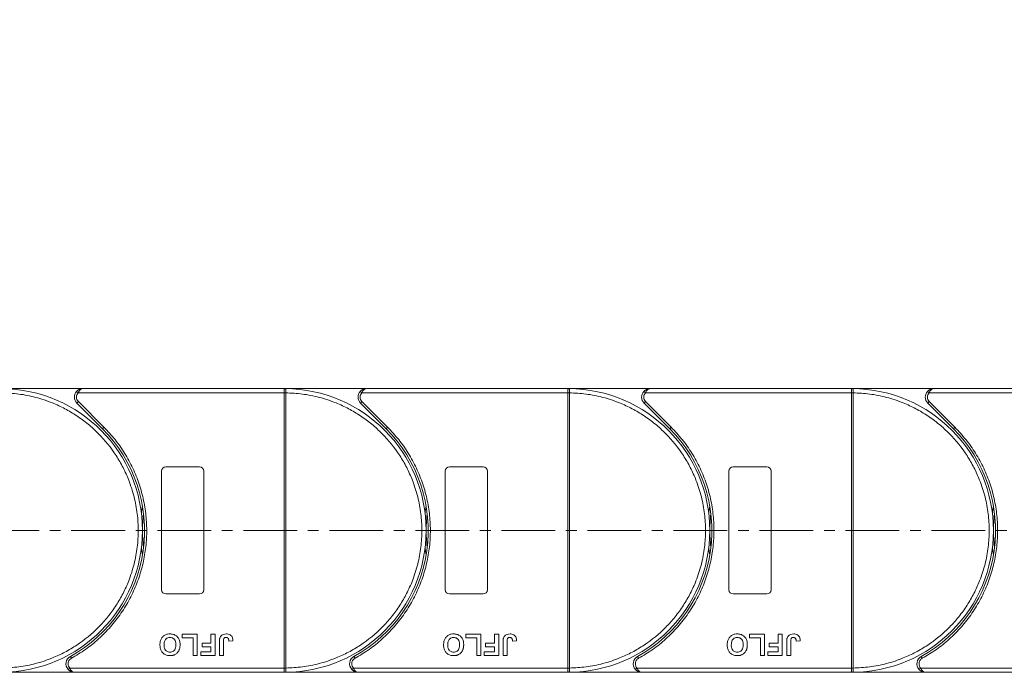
# Model space of a CAD drawing. Header units: millimetres. Extents: x -956 to 636, y -192 to 923.
# Tile 36 of 75: x -166 to 67, y 399 to 553. Entities that reach past the tile are written whole.
import ezdxf

# ---------------------------------------------------------------- set-up
doc = ezdxf.new("R2010")
doc.units = ezdxf.units.MM
doc.linetypes.add('CENTERX2', pattern=[20.32, 12.7, -2.54, 2.54, -2.54])
doc.styles.get("Standard").update_dxf_attribs({"font": '仿宋_GB2312.ttf', "width": 0.8})
doc.dimstyles.new('副本 ISO-45.1', dxfattribs={"dimtxt": 10, "dimasz": 9, "dimexe": 6.5, "dimexo": 0.625, "dimgap": 2.5, "dimtad": 1, "dimdsep": 46, "dimtxsty": 'Standard', "dimcen": 2.5, "dimadec": 0, "dimazin": 0, "dimtfac": 1, "dimtmove": 0, "dimatfit": 3, "dimfxl": 0, "dimarcsym": 0})

# ---------------------------------------------------------------- blocks, each defined once
blk = doc.blocks.new('*D3270')
at = {"color": 0, "lineweight": -2}
for p, q in [((28.62, 660.56), (532.61, 660.56)), ((526.11, 408.36), (526.11, 651.56)), ((450.38, 399.36), (532.61, 399.36))]:
    blk.add_line(p, q, dxfattribs=at)
at = {"color": 0, "lineweight": 9}
for points in [[(524.61, 651.56), (527.61, 651.56), (526.11, 660.56)], [(524.61, 408.36), (527.61, 408.36), (526.11, 399.36)]]:
    blk.add_solid(points, dxfattribs=at)
at = {"layer": 'Defpoints', "color": 0, "lineweight": 9}
for p in [(28, 660.56), (526.11, 660.56), (449.75, 399.36)]:
    blk.add_point(p, dxfattribs=at)
at = {"color": 0, "lineweight": 9, "insert": (518.61, 529.96), "char_height": 10, "attachment_point": 5, "rotation": 90}
blk.add_mtext('2R+67', dxfattribs=at)

msp = doc.modelspace()

# ---------------------------------------------------------------- linework, layer by layer
at = {"color": 7, "linetype": 'Continuous', "lineweight": 15}
for p, q in [((-151.163, 466.361), (-170.575, 466.361)), ((-152.654, 465.694), (-152.281, 465.361)), ((-152.281, 465.361), (-103.575, 465.361)), ((-103.575, 466.361), (-151.163, 466.361)), ((-84.163, 466.361), (-103.575, 466.361)), ((-103.575, 466.361), (-103.341, 466.36)), ((-103.575, 400.363), (-103.575, 465.359)), ((-103.575, 465.359), (-103.225, 465.359)), ((-103.225, 465.362), (-103.225, 465.359)), ((-103.225, 465.359), (-103.225, 400.363)), ((-85.654, 465.694), (-85.281, 465.361)), ((-85.281, 465.361), (-36.575, 465.361)), ((-36.575, 466.361), (-84.163, 466.361)), ((-36.575, 466.361), (-36.341, 466.36)), ((-17.163, 466.361), (-36.575, 466.361)), ((-36.575, 400.363), (-36.575, 465.359)), ((-36.575, 465.359), (-36.225, 465.359)), ((-36.225, 465.362), (-36.225, 465.359)), ((-36.225, 465.359), (-36.225, 400.363)), ((-18.654, 465.694), (-18.281, 465.361)), ((-18.281, 465.361), (30.425, 465.361)), ((30.425, 466.361), (-17.163, 466.361)), ((49.837, 466.361), (30.425, 466.361)), ((30.425, 466.361), (30.659, 466.36)), ((30.425, 400.363), (30.425, 465.359)), ((30.425, 465.359), (30.775, 465.359)), ((30.775, 465.362), (30.775, 465.359)), ((30.775, 465.359), (30.775, 400.363)), ((48.346, 465.694), (48.719, 465.361)), ((48.719, 465.361), (97.425, 465.361)), ((97.425, 466.361), (49.837, 466.361)), ((-152.224, 463.3), (-152.577, 462.947)), ((-152.577, 462.947), (-146.533, 456.903)), ((-152.224, 463.3), (-146.18, 457.256)), ((-85.224, 463.3), (-85.577, 462.947)), ((-85.577, 462.947), (-79.533, 456.903)), ((-85.224, 463.3), (-79.18, 457.256)), ((-18.224, 463.3), (-18.577, 462.947)), ((-18.577, 462.947), (-12.533, 456.903)), ((-18.224, 463.3), (-12.18, 457.256)), ((48.776, 463.3), (48.423, 462.947)), ((48.423, 462.947), (54.467, 456.903)), ((48.776, 463.3), (54.82, 457.256)), ((-146.18, 457.256), (-146.533, 456.903)), ((-79.18, 457.256), (-79.533, 456.903)), ((-12.18, 457.256), (-12.533, 456.903)), ((54.82, 457.256), (54.467, 456.903)), ((-132.575, 418.861), (-132.575, 446.861)), ((-131.575, 447.861), (-123.575, 447.861)), ((-122.575, 446.861), (-122.575, 418.861)), ((-65.575, 418.861), (-65.575, 446.861)), ((-64.575, 447.861), (-56.575, 447.861)), ((-55.575, 446.861), (-55.575, 418.861)), ((1.425, 418.861), (1.425, 446.861)), ((2.425, 447.861), (10.425, 447.861)), ((11.425, 446.861), (11.425, 418.861)), ((-123.575, 417.861), (-131.575, 417.861)), ((-56.575, 417.861), (-64.575, 417.861)), ((10.425, 417.861), (2.425, 417.861)), ((-127.69, 408.361), (-124.165, 408.361)), ((-127.69, 407.528), (-127.69, 408.361)), ((-125.126, 407.528), (-127.69, 407.528)), ((-125.126, 403.361), (-125.126, 407.528)), ((-124.165, 408.361), (-124.165, 403.361)), ((-120.895, 406.246), (-120.895, 408.361)), ((-120.895, 408.361), (-119.934, 408.361)), ((-119.934, 408.361), (-119.934, 403.361)), ((-60.69, 407.528), (-60.69, 408.361)), ((-60.69, 408.361), (-57.165, 408.361)), ((-58.126, 407.528), (-60.69, 407.528)), ((-58.126, 403.361), (-58.126, 407.528)), ((-57.165, 408.361), (-57.165, 403.361)), ((-53.895, 408.361), (-52.934, 408.361)), ((-53.895, 406.246), (-53.895, 408.361)), ((-52.934, 408.361), (-52.934, 403.361)), ((6.31, 407.528), (6.31, 408.361)), ((6.31, 408.361), (9.835, 408.361)), ((8.874, 407.528), (6.31, 407.528)), ((8.874, 403.361), (8.874, 407.528)), ((9.835, 408.361), (9.835, 403.361)), ((13.105, 406.246), (13.105, 408.361)), ((13.105, 408.361), (14.066, 408.361)), ((14.066, 408.361), (14.066, 403.361)), ((-123.011, 405.412), (-123.011, 406.246)), ((-123.011, 406.246), (-120.895, 406.246)), ((-120.895, 405.412), (-123.011, 405.412)), ((-120.895, 404.194), (-120.895, 405.412)), ((-118.908, 403.361), (-118.908, 406.513)), ((-117.947, 406.597), (-117.947, 403.361)), ((-116.665, 406.694), (-115.703, 406.758)), ((-56.011, 406.246), (-53.895, 406.246)), ((-56.011, 405.412), (-56.011, 406.246)), ((-53.895, 405.412), (-56.011, 405.412)), ((-53.895, 404.194), (-53.895, 405.412)), ((-51.908, 403.361), (-51.908, 406.513)), ((-50.947, 406.597), (-50.947, 403.361)), ((-49.665, 406.694), (-48.703, 406.758)), ((10.989, 405.412), (10.989, 406.246)), ((10.989, 406.246), (13.105, 406.246)), ((13.105, 405.412), (10.989, 405.412)), ((13.105, 404.194), (13.105, 405.412)), ((15.092, 403.361), (15.092, 406.513)), ((16.053, 406.597), (16.053, 403.361)), ((17.335, 406.694), (18.297, 406.758)), ((-154.115, 403.111), (-153.873, 402.673)), ((-124.165, 403.361), (-125.126, 403.361)), ((-123.331, 403.361), (-123.331, 404.194)), ((-123.331, 404.194), (-120.895, 404.194)), ((-119.934, 403.361), (-123.331, 403.361)), ((-117.947, 403.361), (-118.908, 403.361)), ((-87.115, 403.111), (-86.873, 402.673)), ((-57.165, 403.361), (-58.126, 403.361)), ((-56.331, 403.361), (-56.331, 404.194)), ((-56.331, 404.194), (-53.895, 404.194)), ((-52.934, 403.361), (-56.331, 403.361)), ((-50.947, 403.361), (-51.908, 403.361)), ((-20.115, 403.111), (-19.873, 402.673)), ((9.835, 403.361), (8.874, 403.361)), ((10.669, 403.361), (10.669, 404.194)), ((10.669, 404.194), (13.105, 404.194)), ((14.066, 403.361), (10.669, 403.361)), ((16.053, 403.361), (15.092, 403.361)), ((46.885, 403.111), (47.127, 402.673)), ((-154.264, 400.361), (-154.637, 400.028)), ((-103.575, 400.361), (-154.264, 400.361)), ((-103.225, 400.363), (-103.575, 400.363)), ((-103.225, 400.363), (-103.225, 400.36)), ((-87.264, 400.361), (-87.637, 400.028)), ((-36.575, 400.361), (-87.264, 400.361)), ((-36.225, 400.363), (-36.575, 400.363)), ((-36.225, 400.363), (-36.225, 400.36)), ((-20.264, 400.361), (-20.637, 400.028)), ((30.425, 400.361), (-20.264, 400.361)), ((30.775, 400.363), (30.425, 400.363)), ((30.775, 400.363), (30.775, 400.36)), ((46.736, 400.361), (46.363, 400.028)), ((97.425, 400.361), (46.736, 400.361)), ((-170.575, 399.361), (-153.146, 399.361)), ((-153.146, 399.361), (-103.575, 399.361)), ((-103.341, 399.362), (-103.575, 399.361)), ((-103.575, 399.361), (-86.146, 399.361)), ((-86.146, 399.361), (-36.575, 399.361)), ((-36.341, 399.362), (-36.575, 399.361)), ((-36.575, 399.361), (-19.146, 399.361)), ((-19.146, 399.361), (30.425, 399.361)), ((30.659, 399.362), (30.425, 399.361)), ((30.425, 399.361), (47.854, 399.361)), ((47.854, 399.361), (97.425, 399.361))]:
    msp.add_line(p, q, dxfattribs=at)
at = {"color": 1, "linetype": 'CENTERX2', "lineweight": 13}
msp.add_line((468.418, 432.861), (-237.394, 432.861), dxfattribs=at)
at = {"color": 7, "linetype": 'Continuous', "lineweight": 15, "flags": 128}
for points in [[(-137.327, 436.961), (-137.293, 437.227), (-137.075, 438.67)], [(-70.327, 436.961), (-70.293, 437.227), (-70.075, 438.67)], [(-3.327, 436.961), (-3.293, 437.227), (-3.075, 438.67)], [(63.673, 436.961), (63.707, 437.227), (63.925, 438.67)], [(-137.075, 427.051), (-137.293, 428.494), (-137.327, 428.761)], [(-70.075, 427.051), (-70.293, 428.494), (-70.327, 428.761)], [(-3.075, 427.051), (-3.293, 428.494), (-3.327, 428.761)], [(63.925, 427.051), (63.707, 428.494), (63.673, 428.761)]]:
    msp.add_lwpolyline(points, dxfattribs=at)
at = {"color": 7, "linetype": 'Continuous', "lineweight": 15}
for centre, radius, start, end in [((-170.575, 432.861), 33.5, 270.40019, 89.59981), ((-151.163, 464.361), 2, 138.18969, 225), ((-103.338, 466.065), 0.295, 90.53836, 143.36012), ((-103.312, 435.178), 30.184, 89.8339, 90.49831), ((-103.575, 432.861), 33.5, 270.40019, 89.59981), ((-84.163, 464.361), 2, 138.18969, 225), ((-36.338, 466.065), 0.295, 90.53836, 143.36012), ((-36.312, 435.178), 30.184, 89.8339, 90.49831), ((-36.575, 432.861), 33.5, 270.40019, 89.59981), ((-17.163, 464.361), 2, 138.18969, 225), ((30.662, 466.065), 0.295, 90.53836, 143.36012), ((30.688, 435.178), 30.184, 89.8339, 90.49831), ((30.425, 432.861), 33.5, 270.40019, 89.59981), ((49.837, 464.361), 2, 138.18969, 225), ((-170.575, 432.861), 34, 298.95502, 45), ((-103.575, 432.861), 34, 298.95502, 45), ((-36.575, 432.861), 34, 298.95502, 45), ((30.425, 432.861), 34, 298.95502, 45), ((-131.575, 446.861), 1, 90, 180), ((-123.575, 446.861), 1, 360, 90), ((-64.575, 446.861), 1, 90, 180), ((-56.575, 446.861), 1, 0, 90), ((2.425, 446.861), 1, 90, 180), ((10.425, 446.861), 1, 0, 90), ((-103.575, 432.861), 33.5, 172.96973, 187.03027), ((-36.575, 432.861), 33.5, 172.96973, 187.03027), ((30.425, 432.861), 33.5, 172.96973, 187.03027), ((97.425, 432.861), 33.5, 172.96973, 187.03027), ((-131.575, 418.861), 1, 180, 270), ((-123.575, 418.861), 1, 270, 360), ((-64.575, 418.861), 1, 180, 270), ((-56.575, 418.861), 1, 270, 0), ((2.425, 418.861), 1, 180, 270), ((10.425, 418.861), 1, 270, 0), ((-153.146, 401.361), 2, 118.95502, 221.81031), ((-86.146, 401.361), 2, 118.95502, 221.81031), ((-19.146, 401.361), 2, 118.95502, 221.81031), ((47.854, 401.361), 2, 118.95502, 221.81031), ((-103.312, 430.543), 30.184, 269.50169, 270.1661), ((-36.312, 430.543), 30.184, 269.50169, 270.1661), ((30.688, 430.543), 30.184, 269.50169, 270.1661), ((-103.338, 399.657), 0.295, 216.63988, 269.46164), ((-36.338, 399.657), 0.295, 216.63988, 269.46164), ((30.662, 399.657), 0.295, 216.63988, 269.46164)]:
    msp.add_arc(centre, radius, start, end, dxfattribs=at)
for points, knots in [([(-170.225, 465.359), (-168.912, 465.299), (-166.246, 465.177), (-162.257, 464.363), (-158.614, 463.157), (-155.378, 461.651), (-152.552, 459.973), (-149.891, 458.004), (-146.613, 455.012), (-143.825, 451.548), (-141.622, 447.747), (-140.153, 444.495), (-138.979, 440.839), (-138.236, 436.841), (-137.995, 432.861), (-138.236, 428.88), (-138.979, 424.883), (-140.153, 421.227), (-141.622, 417.975), (-143.271, 415.131), (-145.21, 412.449), (-148.167, 409.139), (-151.601, 406.313), (-155.378, 404.071), (-158.614, 402.564), (-162.257, 401.359), (-166.246, 400.545), (-168.912, 400.423), (-170.225, 400.363)], [0, 0, 0, 0, 0.038862, 0.078912, 0.1200677, 0.1522272, 0.1843815, 0.2172151, 0.2500433, 0.3156185, 0.347778, 0.3799323, 0.4210926, 0.4611415, 0.5, 0.5388632, 0.578912, 0.6200677, 0.6522272, 0.6843815, 0.7172151, 0.7500433, 0.8156185, 0.847778, 0.8799323, 0.9210926, 0.9611404, 1, 1, 1, 1]), ([(-152.654, 465.694), (-152.559, 465.788), (-152.35, 465.995), (-151.851, 466.282), (-151.433, 466.33), (-151.163, 466.361)], [0, 0, 0, 0, 0.2270634, 0.5015869, 1, 1, 1, 1]), ([(-151.163, 466.361), (-151.269, 466.348), (-151.481, 466.322), (-151.791, 466.11), (-152.07, 465.784), (-152.214, 465.496), (-152.281, 465.361)], [0, 0, 0, 0, 0.2515188, 0.5017844, 0.7656323, 1, 1, 1, 1]), ([(-103.575, 465.361), (-103.575, 465.473), (-103.575, 465.698), (-103.575, 465.997), (-103.575, 466.165), (-103.575, 466.231), (-103.575, 466.241)], [0, 0, 0, 0, 0.3133566, 0.6267132, 0.9400698, 1, 1, 1, 1]), ([(-103.575, 465.359), (-103.575, 465.359), (-103.575, 465.36), (-103.575, 465.36), (-103.575, 465.361), (-103.575, 465.361)], [0, 0, 0, 0, 0.3846661, 0.6923333, 1, 1, 1, 1]), ([(-103.341, 466.36), (-103.324, 466.357), (-103.287, 466.351), (-103.258, 466.297), (-103.238, 466.204), (-103.227, 466.057), (-103.225, 465.862), (-103.224, 465.617), (-103.225, 465.452), (-103.225, 465.362)], [0, 0, 0, 0, 0.1119973, 0.2448439, 0.3691679, 0.5008987, 0.6875333, 0.8281382, 1, 1, 1, 1]), ([(-103.225, 465.359), (-101.912, 465.299), (-99.246, 465.177), (-95.257, 464.363), (-91.614, 463.157), (-88.378, 461.651), (-85.552, 459.973), (-82.891, 458.004), (-79.613, 455.012), (-76.825, 451.548), (-74.622, 447.747), (-73.153, 444.495), (-71.979, 440.839), (-71.236, 436.841), (-70.995, 432.861), (-71.236, 428.88), (-71.979, 424.883), (-73.153, 421.227), (-74.622, 417.975), (-76.271, 415.131), (-78.21, 412.449), (-81.167, 409.139), (-84.601, 406.313), (-88.378, 404.071), (-91.614, 402.564), (-95.257, 401.359), (-99.246, 400.545), (-101.912, 400.423), (-103.225, 400.363)], [0, 0, 0, 0, 0.038862, 0.078912, 0.1200677, 0.1522272, 0.1843815, 0.2172151, 0.2500433, 0.3156185, 0.347778, 0.3799323, 0.4210926, 0.4611415, 0.5, 0.5388632, 0.578912, 0.6200677, 0.6522272, 0.6843815, 0.7172151, 0.7500433, 0.8156185, 0.847778, 0.8799323, 0.9210926, 0.9611404, 1, 1, 1, 1]), ([(-85.654, 465.694), (-85.559, 465.788), (-85.35, 465.995), (-84.851, 466.282), (-84.433, 466.33), (-84.163, 466.361)], [0, 0, 0, 0, 0.2270634, 0.5015869, 1, 1, 1, 1]), ([(-84.163, 466.361), (-84.269, 466.348), (-84.481, 466.322), (-84.791, 466.11), (-85.07, 465.784), (-85.214, 465.496), (-85.281, 465.361)], [0, 0, 0, 0, 0.2515188, 0.5017844, 0.7656323, 1, 1, 1, 1]), ([(-36.575, 465.361), (-36.575, 465.473), (-36.575, 465.698), (-36.575, 465.997), (-36.575, 466.165), (-36.575, 466.231), (-36.575, 466.241)], [0, 0, 0, 0, 0.3133566, 0.6267132, 0.9400698, 1, 1, 1, 1]), ([(-36.575, 465.359), (-36.575, 465.359), (-36.575, 465.36), (-36.575, 465.36), (-36.575, 465.361), (-36.575, 465.361)], [0, 0, 0, 0, 0.3846661, 0.6923333, 1, 1, 1, 1]), ([(-36.341, 466.36), (-36.324, 466.357), (-36.287, 466.351), (-36.258, 466.297), (-36.238, 466.204), (-36.227, 466.057), (-36.225, 465.862), (-36.224, 465.617), (-36.225, 465.452), (-36.225, 465.362)], [0, 0, 0, 0, 0.1119973, 0.2448439, 0.3691679, 0.5008987, 0.6875333, 0.8281382, 1, 1, 1, 1]), ([(-36.225, 465.359), (-34.912, 465.299), (-32.246, 465.177), (-28.257, 464.363), (-24.614, 463.157), (-21.378, 461.651), (-18.552, 459.973), (-15.891, 458.004), (-12.613, 455.012), (-9.825, 451.548), (-7.622, 447.747), (-6.153, 444.495), (-4.979, 440.839), (-4.236, 436.841), (-3.995, 432.861), (-4.236, 428.88), (-4.979, 424.883), (-6.153, 421.227), (-7.622, 417.975), (-9.271, 415.131), (-11.21, 412.449), (-14.167, 409.139), (-17.601, 406.313), (-21.378, 404.071), (-24.614, 402.564), (-28.257, 401.359), (-32.246, 400.545), (-34.912, 400.423), (-36.225, 400.363)], [0, 0, 0, 0, 0.03886198, 0.07891202, 0.12006769, 0.15222721, 0.18438153, 0.21721506, 0.25004326, 0.31561849, 0.34777802, 0.37993233, 0.42109262, 0.46114154, 0.50000001, 0.53886316, 0.57891202, 0.62006769, 0.65222721, 0.68438153, 0.71721506, 0.75004326, 0.81561849, 0.84777802, 0.87993233, 0.92109262, 0.96114036, 1, 1, 1, 1]), ([(-18.654, 465.694), (-18.559, 465.788), (-18.35, 465.995), (-17.851, 466.282), (-17.433, 466.33), (-17.163, 466.361)], [0, 0, 0, 0, 0.2270634, 0.5015869, 1, 1, 1, 1]), ([(-17.163, 466.361), (-17.269, 466.348), (-17.481, 466.322), (-17.791, 466.11), (-18.07, 465.784), (-18.214, 465.496), (-18.281, 465.361)], [0, 0, 0, 0, 0.2515188, 0.5017844, 0.7656323, 1, 1, 1, 1]), ([(30.425, 465.361), (30.425, 465.473), (30.425, 465.698), (30.425, 465.997), (30.425, 466.165), (30.425, 466.231), (30.425, 466.241)], [0, 0, 0, 0, 0.3133566, 0.6267132, 0.9400698, 1, 1, 1, 1]), ([(30.425, 465.359), (30.425, 465.359), (30.425, 465.36), (30.425, 465.36), (30.425, 465.361), (30.425, 465.361)], [0, 0, 0, 0, 0.3846661, 0.6923333, 1, 1, 1, 1]), ([(30.659, 466.36), (30.676, 466.357), (30.713, 466.351), (30.742, 466.297), (30.762, 466.204), (30.773, 466.057), (30.775, 465.862), (30.776, 465.617), (30.775, 465.452), (30.775, 465.362)], [0, 0, 0, 0, 0.11199725, 0.24484387, 0.3691679, 0.50089869, 0.68753328, 0.82813816, 1, 1, 1, 1]), ([(30.775, 465.359), (32.088, 465.299), (34.754, 465.177), (38.743, 464.363), (42.386, 463.157), (45.622, 461.651), (48.448, 459.973), (51.109, 458.004), (54.387, 455.012), (57.175, 451.548), (59.378, 447.747), (60.847, 444.495), (62.021, 440.839), (62.764, 436.841), (63.005, 432.861), (62.764, 428.88), (62.021, 424.883), (60.847, 421.227), (59.378, 417.975), (57.729, 415.131), (55.79, 412.449), (52.833, 409.139), (49.399, 406.313), (45.622, 404.071), (42.386, 402.564), (38.743, 401.359), (34.754, 400.545), (32.088, 400.423), (30.775, 400.363)], [0, 0, 0, 0, 0.038862, 0.078912, 0.1200677, 0.1522272, 0.1843815, 0.2172151, 0.2500433, 0.3156185, 0.347778, 0.3799323, 0.4210926, 0.4611415, 0.5, 0.5388632, 0.578912, 0.6200677, 0.6522272, 0.6843815, 0.7172151, 0.7500433, 0.8156185, 0.847778, 0.8799323, 0.9210926, 0.9611404, 1, 1, 1, 1]), ([(48.346, 465.694), (48.441, 465.788), (48.65, 465.995), (49.149, 466.282), (49.567, 466.33), (49.837, 466.361)], [0, 0, 0, 0, 0.2270634, 0.5015869, 1, 1, 1, 1]), ([(49.837, 466.361), (49.731, 466.348), (49.519, 466.322), (49.209, 466.11), (48.93, 465.784), (48.786, 465.496), (48.719, 465.361)], [0, 0, 0, 0, 0.2515188, 0.5017844, 0.7656323, 1, 1, 1, 1]), ([(-146.18, 457.256), (-145.282, 456.298), (-143.487, 454.381), (-141.215, 451.114), (-139.289, 447.593), (-137.78, 443.826), (-136.722, 439.911), (-136.136, 435.938), (-136.01, 431.965), (-136.339, 428.036), (-137.109, 424.168), (-138.328, 420.385), (-139.989, 416.729), (-142.089, 413.258), (-144.58, 410.056), (-147.404, 407.204), (-150.49, 404.692), (-152.745, 403.346), (-153.873, 402.673)], [0, 0, 0, 0, 0.0616516, 0.1233073, 0.1864354, 0.25, 0.3135645, 0.3766927, 0.4383422, 0.5, 0.5616495, 0.6233073, 0.6864354, 0.75, 0.8135645, 0.8766927, 0.9383443, 1, 1, 1, 1]), ([(-79.18, 457.256), (-78.282, 456.298), (-76.487, 454.381), (-74.215, 451.114), (-72.289, 447.593), (-70.78, 443.826), (-69.722, 439.911), (-69.136, 435.938), (-69.01, 431.965), (-69.339, 428.036), (-70.109, 424.168), (-71.328, 420.385), (-72.989, 416.729), (-75.089, 413.258), (-77.58, 410.056), (-80.404, 407.204), (-83.49, 404.692), (-85.745, 403.346), (-86.873, 402.673)], [0, 0, 0, 0, 0.0616516, 0.1233073, 0.1864354, 0.25, 0.3135645, 0.3766927, 0.4383422, 0.5, 0.5616495, 0.6233073, 0.6864354, 0.75, 0.8135645, 0.8766927, 0.9383443, 1, 1, 1, 1]), ([(-12.18, 457.256), (-11.282, 456.298), (-9.487, 454.381), (-7.215, 451.114), (-5.289, 447.593), (-3.78, 443.826), (-2.722, 439.911), (-2.136, 435.938), (-2.01, 431.965), (-2.339, 428.036), (-3.109, 424.168), (-4.328, 420.385), (-5.989, 416.729), (-8.089, 413.258), (-10.58, 410.056), (-13.404, 407.204), (-16.49, 404.692), (-18.745, 403.346), (-19.873, 402.673)], [0, 0, 0, 0, 0.0616516, 0.1233073, 0.1864354, 0.25, 0.3135645, 0.3766927, 0.4383422, 0.5, 0.5616495, 0.6233073, 0.6864354, 0.75, 0.8135645, 0.8766927, 0.9383443, 1, 1, 1, 1]), ([(54.82, 457.256), (55.718, 456.298), (57.513, 454.381), (59.785, 451.114), (61.711, 447.593), (63.22, 443.826), (64.278, 439.911), (64.864, 435.938), (64.99, 431.965), (64.661, 428.036), (63.891, 424.168), (62.672, 420.385), (61.011, 416.729), (58.911, 413.258), (56.42, 410.056), (53.596, 407.204), (50.51, 404.692), (48.255, 403.346), (47.127, 402.673)], [0, 0, 0, 0, 0.0616516, 0.1233073, 0.1864354, 0.25, 0.3135645, 0.3766927, 0.4383422, 0.5, 0.5616495, 0.6233073, 0.6864354, 0.75, 0.8135645, 0.8766927, 0.9383443, 1, 1, 1, 1]), ([(-132.947, 405.868), (-132.943, 406.001), (-132.933, 406.404), (-132.791, 407.044), (-132.399, 407.706), (-131.825, 408.172), (-131.186, 408.398), (-130.764, 408.417), (-130.582, 408.425)], [0, 0, 0, 0, 0.1018882, 0.3073435, 0.4929627, 0.6786474, 0.8607914, 1, 1, 1, 1]), ([(-131.985, 405.844), (-131.981, 405.977), (-131.969, 406.353), (-131.829, 406.875), (-131.483, 407.295), (-131.106, 407.525), (-130.786, 407.586), (-130.612, 407.591), (-130.58, 407.592)], [0, 0, 0, 0, 0.1585903, 0.4472388, 0.6203806, 0.7935748, 0.9612953, 1, 1, 1, 1]), ([(-130.582, 408.425), (-130.448, 408.421), (-130.045, 408.407), (-129.385, 408.217), (-128.763, 407.728), (-128.338, 407.018), (-128.212, 406.381), (-128.205, 405.979), (-128.203, 405.891)], [0, 0, 0, 0, 0.1021706, 0.3092201, 0.51365, 0.6922749, 0.9324126, 1, 1, 1, 1]), ([(-130.58, 407.592), (-130.445, 407.582), (-130.175, 407.564), (-129.794, 407.383), (-129.471, 407.082), (-129.222, 406.589), (-129.168, 406.157), (-129.165, 405.886), (-129.165, 405.858)], [0, 0, 0, 0, 0.1597099, 0.3204292, 0.4910735, 0.6770503, 0.9662903, 1, 1, 1, 1]), ([(-118.908, 406.513), (-118.907, 406.58), (-118.906, 406.713), (-118.897, 406.893), (-118.884, 407.052), (-118.863, 407.19), (-118.84, 407.328), (-118.813, 407.418), (-118.799, 407.463)], [0, 0, 0, 0, 0.2082698, 0.416707, 0.5614806, 0.7065734, 0.8528245, 1, 1, 1, 1]), ([(-118.799, 407.463), (-118.745, 407.588), (-118.637, 407.837), (-118.333, 408.14), (-117.868, 408.388), (-117.481, 408.411), (-117.248, 408.425)], [0, 0, 0, 0, 0.2064605, 0.4135145, 0.6452106, 1, 1, 1, 1]), ([(-117.947, 406.597), (-117.944, 406.731), (-117.939, 406.961), (-117.89, 407.24), (-117.799, 407.42), (-117.681, 407.516), (-117.515, 407.582), (-117.388, 407.588), (-117.31, 407.592)], [0, 0, 0, 0, 0.2920273, 0.5048541, 0.6139046, 0.723685, 0.8298165, 1, 1, 1, 1]), ([(-117.31, 407.592), (-117.268, 407.59), (-117.184, 407.587), (-117.074, 407.555), (-116.98, 407.51), (-116.908, 407.455), (-116.845, 407.39), (-116.812, 407.341), (-116.795, 407.316)], [0, 0, 0, 0, 0.202387, 0.4109073, 0.5578292, 0.7094718, 0.8532239, 1, 1, 1, 1]), ([(-117.248, 408.425), (-117.114, 408.419), (-116.81, 408.407), (-116.358, 408.245), (-115.999, 407.92), (-115.745, 407.412), (-115.719, 407.015), (-115.703, 406.758)], [0, 0, 0, 0, 0.1552919, 0.3531453, 0.543243, 0.704067, 1, 1, 1, 1]), ([(-116.795, 407.316), (-116.776, 407.279), (-116.738, 407.204), (-116.71, 407.09), (-116.69, 406.985), (-116.678, 406.889), (-116.669, 406.792), (-116.666, 406.727), (-116.665, 406.694)], [0, 0, 0, 0, 0.1938055, 0.3931273, 0.5440688, 0.6954121, 0.8476129, 1, 1, 1, 1]), ([(-65.947, 405.868), (-65.943, 406.001), (-65.933, 406.404), (-65.791, 407.044), (-65.399, 407.706), (-64.825, 408.172), (-64.186, 408.398), (-63.764, 408.417), (-63.582, 408.425)], [0, 0, 0, 0, 0.1018882, 0.3073435, 0.4929627, 0.6786474, 0.8607914, 1, 1, 1, 1]), ([(-64.985, 405.844), (-64.981, 405.977), (-64.969, 406.353), (-64.829, 406.875), (-64.483, 407.295), (-64.106, 407.525), (-63.786, 407.586), (-63.612, 407.591), (-63.58, 407.592)], [0, 0, 0, 0, 0.1585903, 0.4472388, 0.6203806, 0.7935748, 0.9612953, 1, 1, 1, 1]), ([(-63.582, 408.425), (-63.448, 408.421), (-63.045, 408.407), (-62.385, 408.217), (-61.763, 407.728), (-61.338, 407.018), (-61.212, 406.381), (-61.205, 405.979), (-61.203, 405.891)], [0, 0, 0, 0, 0.1021706, 0.3092201, 0.51365, 0.6922749, 0.9324126, 1, 1, 1, 1]), ([(-63.58, 407.592), (-63.445, 407.582), (-63.175, 407.564), (-62.794, 407.383), (-62.471, 407.082), (-62.222, 406.589), (-62.168, 406.157), (-62.165, 405.886), (-62.165, 405.858)], [0, 0, 0, 0, 0.1597099, 0.3204292, 0.4910735, 0.6770503, 0.9662903, 1, 1, 1, 1]), ([(-51.908, 406.513), (-51.907, 406.58), (-51.906, 406.713), (-51.897, 406.893), (-51.884, 407.052), (-51.863, 407.19), (-51.84, 407.328), (-51.813, 407.418), (-51.799, 407.463)], [0, 0, 0, 0, 0.2082698, 0.416707, 0.5614806, 0.7065734, 0.8528245, 1, 1, 1, 1]), ([(-51.799, 407.463), (-51.745, 407.588), (-51.637, 407.837), (-51.333, 408.14), (-50.868, 408.388), (-50.481, 408.411), (-50.248, 408.425)], [0, 0, 0, 0, 0.2064605, 0.4135145, 0.6452106, 1, 1, 1, 1]), ([(-50.947, 406.597), (-50.944, 406.731), (-50.939, 406.961), (-50.89, 407.24), (-50.799, 407.42), (-50.681, 407.516), (-50.515, 407.582), (-50.388, 407.588), (-50.31, 407.592)], [0, 0, 0, 0, 0.2920273, 0.5048541, 0.6139046, 0.723685, 0.8298165, 1, 1, 1, 1]), ([(-50.31, 407.592), (-50.268, 407.59), (-50.184, 407.587), (-50.074, 407.555), (-49.98, 407.51), (-49.908, 407.455), (-49.845, 407.39), (-49.812, 407.341), (-49.795, 407.316)], [0, 0, 0, 0, 0.202387, 0.4109073, 0.5578292, 0.7094718, 0.8532239, 1, 1, 1, 1]), ([(-50.248, 408.425), (-50.114, 408.419), (-49.81, 408.407), (-49.358, 408.245), (-48.999, 407.92), (-48.745, 407.412), (-48.719, 407.015), (-48.703, 406.758)], [0, 0, 0, 0, 0.1552919, 0.3531453, 0.543243, 0.704067, 1, 1, 1, 1]), ([(-49.795, 407.316), (-49.776, 407.279), (-49.738, 407.204), (-49.71, 407.09), (-49.69, 406.985), (-49.678, 406.889), (-49.669, 406.792), (-49.666, 406.727), (-49.665, 406.694)], [0, 0, 0, 0, 0.1938055, 0.3931273, 0.5440688, 0.6954121, 0.8476129, 1, 1, 1, 1]), ([(1.053, 405.868), (1.057, 406.001), (1.067, 406.404), (1.209, 407.044), (1.601, 407.706), (2.175, 408.172), (2.814, 408.398), (3.236, 408.417), (3.418, 408.425)], [0, 0, 0, 0, 0.1018882, 0.3073435, 0.4929627, 0.6786474, 0.8607914, 1, 1, 1, 1]), ([(2.015, 405.844), (2.019, 405.977), (2.031, 406.353), (2.171, 406.875), (2.517, 407.295), (2.894, 407.525), (3.214, 407.586), (3.388, 407.591), (3.42, 407.592)], [0, 0, 0, 0, 0.1585903, 0.4472388, 0.6203806, 0.7935748, 0.9612953, 1, 1, 1, 1]), ([(3.418, 408.425), (3.552, 408.421), (3.955, 408.407), (4.615, 408.217), (5.237, 407.728), (5.662, 407.018), (5.788, 406.381), (5.795, 405.979), (5.797, 405.891)], [0, 0, 0, 0, 0.1021706, 0.3092201, 0.51365, 0.6922749, 0.9324126, 1, 1, 1, 1]), ([(3.42, 407.592), (3.555, 407.582), (3.825, 407.564), (4.206, 407.383), (4.529, 407.082), (4.778, 406.589), (4.832, 406.157), (4.835, 405.886), (4.835, 405.858)], [0, 0, 0, 0, 0.1597099, 0.3204292, 0.4910735, 0.6770503, 0.9662903, 1, 1, 1, 1]), ([(15.092, 406.513), (15.093, 406.58), (15.094, 406.713), (15.103, 406.893), (15.116, 407.052), (15.137, 407.19), (15.16, 407.328), (15.187, 407.418), (15.201, 407.463)], [0, 0, 0, 0, 0.20826979, 0.416707, 0.56148059, 0.70657343, 0.85282453, 1, 1, 1, 1]), ([(15.201, 407.463), (15.255, 407.588), (15.363, 407.837), (15.667, 408.14), (16.132, 408.388), (16.519, 408.411), (16.752, 408.425)], [0, 0, 0, 0, 0.2064605, 0.4135145, 0.6452106, 1, 1, 1, 1]), ([(16.053, 406.597), (16.056, 406.731), (16.061, 406.961), (16.11, 407.24), (16.201, 407.42), (16.319, 407.516), (16.485, 407.582), (16.612, 407.588), (16.69, 407.592)], [0, 0, 0, 0, 0.2920273, 0.5048541, 0.6139046, 0.723685, 0.8298165, 1, 1, 1, 1]), ([(16.69, 407.592), (16.732, 407.59), (16.816, 407.587), (16.926, 407.555), (17.02, 407.51), (17.092, 407.455), (17.155, 407.39), (17.188, 407.341), (17.205, 407.316)], [0, 0, 0, 0, 0.20238704, 0.41090731, 0.55782922, 0.70947182, 0.85322392, 1, 1, 1, 1]), ([(16.752, 408.425), (16.886, 408.419), (17.19, 408.407), (17.642, 408.245), (18.001, 407.92), (18.255, 407.412), (18.281, 407.015), (18.297, 406.758)], [0, 0, 0, 0, 0.1552919, 0.3531453, 0.543243, 0.704067, 1, 1, 1, 1]), ([(17.205, 407.316), (17.224, 407.279), (17.262, 407.204), (17.29, 407.09), (17.31, 406.985), (17.322, 406.889), (17.331, 406.792), (17.334, 406.727), (17.335, 406.694)], [0, 0, 0, 0, 0.19380551, 0.39312733, 0.54406876, 0.6954121, 0.84761289, 1, 1, 1, 1]), ([(-130.568, 403.297), (-130.701, 403.301), (-131.105, 403.315), (-131.76, 403.51), (-132.378, 403.997), (-132.805, 404.704), (-132.937, 405.355), (-132.945, 405.769), (-132.947, 405.868)], [0, 0, 0, 0, 0.1013981, 0.3069957, 0.5061443, 0.6852619, 0.9245571, 1, 1, 1, 1]), ([(-130.58, 404.13), (-130.714, 404.138), (-130.984, 404.155), (-131.368, 404.324), (-131.679, 404.612), (-131.917, 405.074), (-131.98, 405.503), (-131.984, 405.789), (-131.985, 405.844)], [0, 0, 0, 0, 0.16029217, 0.32192242, 0.49076139, 0.65756923, 0.93388265, 1, 1, 1, 1]), ([(-129.165, 405.858), (-129.169, 405.725), (-129.178, 405.388), (-129.297, 404.909), (-129.581, 404.495), (-129.94, 404.24), (-130.293, 404.14), (-130.507, 404.133), (-130.58, 404.13)], [0, 0, 0, 0, 0.15861661, 0.40086372, 0.57305935, 0.74548557, 0.91298519, 1, 1, 1, 1]), ([(-128.203, 405.891), (-128.204, 405.824), (-128.205, 405.691), (-128.219, 405.484), (-128.244, 405.27), (-128.285, 405.051), (-128.342, 404.832), (-128.398, 404.691), (-128.426, 404.62)], [0, 0, 0, 0, 0.1539502, 0.3081809, 0.478699, 0.6499612, 0.8242026, 1, 1, 1, 1]), ([(-63.568, 403.297), (-63.701, 403.301), (-64.105, 403.315), (-64.76, 403.51), (-65.378, 403.997), (-65.805, 404.704), (-65.937, 405.355), (-65.945, 405.769), (-65.947, 405.868)], [0, 0, 0, 0, 0.1013981, 0.3069957, 0.5061443, 0.6852619, 0.9245571, 1, 1, 1, 1]), ([(-63.58, 404.13), (-63.714, 404.138), (-63.984, 404.155), (-64.368, 404.324), (-64.679, 404.612), (-64.917, 405.074), (-64.98, 405.503), (-64.984, 405.789), (-64.985, 405.844)], [0, 0, 0, 0, 0.1602922, 0.3219224, 0.4907614, 0.6575692, 0.9338827, 1, 1, 1, 1]), ([(-62.165, 405.858), (-62.169, 405.725), (-62.178, 405.388), (-62.297, 404.909), (-62.581, 404.495), (-62.94, 404.24), (-63.293, 404.14), (-63.507, 404.133), (-63.58, 404.13)], [0, 0, 0, 0, 0.15861661, 0.40086372, 0.57305935, 0.74548557, 0.91298519, 1, 1, 1, 1]), ([(-61.203, 405.891), (-61.204, 405.824), (-61.205, 405.691), (-61.219, 405.484), (-61.244, 405.27), (-61.285, 405.051), (-61.342, 404.832), (-61.398, 404.691), (-61.426, 404.62)], [0, 0, 0, 0, 0.1539502, 0.3081809, 0.478699, 0.6499612, 0.8242026, 1, 1, 1, 1]), ([(3.432, 403.297), (3.299, 403.301), (2.895, 403.315), (2.24, 403.51), (1.622, 403.997), (1.195, 404.704), (1.063, 405.355), (1.055, 405.769), (1.053, 405.868)], [0, 0, 0, 0, 0.1013981, 0.3069957, 0.5061443, 0.6852619, 0.9245571, 1, 1, 1, 1]), ([(3.42, 404.13), (3.286, 404.138), (3.016, 404.155), (2.632, 404.324), (2.321, 404.612), (2.083, 405.074), (2.02, 405.503), (2.016, 405.789), (2.015, 405.844)], [0, 0, 0, 0, 0.16029217, 0.32192242, 0.49076139, 0.65756923, 0.93388265, 1, 1, 1, 1]), ([(4.835, 405.858), (4.831, 405.725), (4.822, 405.388), (4.703, 404.909), (4.419, 404.495), (4.06, 404.24), (3.707, 404.14), (3.493, 404.133), (3.42, 404.13)], [0, 0, 0, 0, 0.1586166, 0.4008637, 0.5730594, 0.7454856, 0.9129852, 1, 1, 1, 1]), ([(5.797, 405.891), (5.796, 405.824), (5.795, 405.691), (5.781, 405.484), (5.756, 405.27), (5.715, 405.051), (5.658, 404.832), (5.602, 404.691), (5.574, 404.62)], [0, 0, 0, 0, 0.1539502, 0.3081809, 0.478699, 0.6499612, 0.8242026, 1, 1, 1, 1]), ([(-153.873, 402.673), (-153.982, 402.601), (-154.206, 402.455), (-154.453, 402.131), (-154.616, 401.758), (-154.637, 401.492), (-154.646, 401.361)], [0, 0, 0, 0, 0.2455128, 0.5, 0.7544872, 1, 1, 1, 1]), ([(-129.514, 403.493), (-129.576, 403.468), (-129.7, 403.418), (-129.884, 403.37), (-130.06, 403.335), (-130.228, 403.313), (-130.397, 403.299), (-130.511, 403.297), (-130.568, 403.297)], [0, 0, 0, 0, 0.1854289, 0.3721896, 0.5277082, 0.6838775, 0.8416784, 1, 1, 1, 1]), ([(-128.426, 404.62), (-128.486, 404.5), (-128.606, 404.26), (-128.923, 403.869), (-129.244, 403.616), (-129.485, 403.506), (-129.514, 403.493)], [0, 0, 0, 0, 0.2508959, 0.5021661, 0.9405117, 1, 1, 1, 1]), ([(-86.873, 402.673), (-86.982, 402.601), (-87.206, 402.455), (-87.453, 402.131), (-87.616, 401.758), (-87.637, 401.492), (-87.646, 401.361)], [0, 0, 0, 0, 0.2455128, 0.5, 0.7544872, 1, 1, 1, 1]), ([(-62.514, 403.493), (-62.576, 403.468), (-62.7, 403.418), (-62.884, 403.37), (-63.06, 403.335), (-63.228, 403.313), (-63.397, 403.299), (-63.511, 403.297), (-63.568, 403.297)], [0, 0, 0, 0, 0.1854289, 0.3721896, 0.5277082, 0.6838775, 0.8416784, 1, 1, 1, 1]), ([(-61.426, 404.62), (-61.486, 404.5), (-61.606, 404.26), (-61.923, 403.869), (-62.244, 403.616), (-62.485, 403.506), (-62.514, 403.493)], [0, 0, 0, 0, 0.2508959, 0.5021661, 0.9405117, 1, 1, 1, 1]), ([(-19.873, 402.673), (-19.982, 402.601), (-20.206, 402.455), (-20.453, 402.131), (-20.616, 401.758), (-20.637, 401.492), (-20.646, 401.361)], [0, 0, 0, 0, 0.2455128, 0.5, 0.7544872, 1, 1, 1, 1]), ([(4.486, 403.493), (4.424, 403.468), (4.3, 403.418), (4.116, 403.37), (3.94, 403.335), (3.772, 403.313), (3.603, 403.299), (3.489, 403.297), (3.432, 403.297)], [0, 0, 0, 0, 0.1854289, 0.3721896, 0.5277082, 0.6838775, 0.8416784, 1, 1, 1, 1]), ([(5.574, 404.62), (5.514, 404.5), (5.394, 404.26), (5.077, 403.869), (4.756, 403.616), (4.515, 403.506), (4.486, 403.493)], [0, 0, 0, 0, 0.2508959, 0.5021661, 0.9405117, 1, 1, 1, 1]), ([(47.127, 402.673), (47.018, 402.601), (46.794, 402.455), (46.547, 402.131), (46.384, 401.758), (46.363, 401.492), (46.354, 401.361)], [0, 0, 0, 0, 0.2455128, 0.5, 0.7544872, 1, 1, 1, 1]), ([(-154.264, 400.361), (-154.197, 400.226), (-154.053, 399.938), (-153.774, 399.612), (-153.464, 399.4), (-153.252, 399.374), (-153.146, 399.361)], [0, 0, 0, 0, 0.2343503, 0.4981953, 0.748869, 1, 1, 1, 1]), ([(-103.575, 400.361), (-103.575, 400.361), (-103.575, 400.362), (-103.575, 400.362), (-103.575, 400.363), (-103.575, 400.363)], [0, 0, 0, 0, 0.38469928, 0.69234964, 1, 1, 1, 1]), ([(-103.575, 399.481), (-103.575, 399.544), (-103.575, 399.67), (-103.575, 399.964), (-103.575, 400.206), (-103.575, 400.339), (-103.575, 400.361)], [0, 0, 0, 0, 0.3133347, 0.6266911, 0.9400476, 1, 1, 1, 1]), ([(-103.225, 400.36), (-103.225, 400.269), (-103.224, 400.105), (-103.225, 399.86), (-103.227, 399.664), (-103.238, 399.517), (-103.258, 399.424), (-103.287, 399.371), (-103.324, 399.365), (-103.341, 399.362)], [0, 0, 0, 0, 0.172016, 0.3127556, 0.4995985, 0.630391, 0.7580256, 0.8892284, 1, 1, 1, 1]), ([(-87.264, 400.361), (-87.197, 400.226), (-87.053, 399.938), (-86.774, 399.612), (-86.464, 399.4), (-86.252, 399.374), (-86.146, 399.361)], [0, 0, 0, 0, 0.2343503, 0.4981953, 0.748869, 1, 1, 1, 1]), ([(-36.575, 400.361), (-36.575, 400.361), (-36.575, 400.362), (-36.575, 400.362), (-36.575, 400.363), (-36.575, 400.363)], [0, 0, 0, 0, 0.38469928, 0.69234964, 1, 1, 1, 1]), ([(-36.575, 399.481), (-36.575, 399.544), (-36.575, 399.67), (-36.575, 399.964), (-36.575, 400.206), (-36.575, 400.339), (-36.575, 400.361)], [0, 0, 0, 0, 0.3133347, 0.6266911, 0.9400476, 1, 1, 1, 1]), ([(-36.225, 400.36), (-36.225, 400.269), (-36.224, 400.105), (-36.225, 399.86), (-36.227, 399.664), (-36.238, 399.517), (-36.258, 399.424), (-36.287, 399.371), (-36.324, 399.365), (-36.341, 399.362)], [0, 0, 0, 0, 0.172016, 0.3127556, 0.4995985, 0.630391, 0.7580256, 0.8892284, 1, 1, 1, 1]), ([(-20.264, 400.361), (-20.197, 400.226), (-20.053, 399.938), (-19.774, 399.612), (-19.464, 399.4), (-19.252, 399.374), (-19.146, 399.361)], [0, 0, 0, 0, 0.2343503, 0.4981953, 0.748869, 1, 1, 1, 1]), ([(30.425, 400.361), (30.425, 400.361), (30.425, 400.362), (30.425, 400.362), (30.425, 400.363), (30.425, 400.363)], [0, 0, 0, 0, 0.38469928, 0.69234964, 1, 1, 1, 1]), ([(30.425, 399.481), (30.425, 399.544), (30.425, 399.67), (30.425, 399.964), (30.425, 400.206), (30.425, 400.339), (30.425, 400.361)], [0, 0, 0, 0, 0.3133347, 0.6266911, 0.9400476, 1, 1, 1, 1]), ([(30.775, 400.36), (30.775, 400.269), (30.776, 400.105), (30.775, 399.86), (30.773, 399.664), (30.762, 399.517), (30.742, 399.424), (30.713, 399.371), (30.676, 399.365), (30.659, 399.362)], [0, 0, 0, 0, 0.172016, 0.3127556, 0.4995985, 0.630391, 0.7580256, 0.8892284, 1, 1, 1, 1]), ([(46.736, 400.361), (46.803, 400.226), (46.947, 399.938), (47.226, 399.612), (47.536, 399.4), (47.748, 399.374), (47.854, 399.361)], [0, 0, 0, 0, 0.2343503, 0.4981953, 0.748869, 1, 1, 1, 1]), ([(-153.146, 399.361), (-153.416, 399.392), (-153.834, 399.439), (-154.333, 399.727), (-154.542, 399.934), (-154.637, 400.028)], [0, 0, 0, 0, 0.4984129, 0.772928, 1, 1, 1, 1]), ([(-86.146, 399.361), (-86.416, 399.392), (-86.834, 399.439), (-87.333, 399.727), (-87.542, 399.934), (-87.637, 400.028)], [0, 0, 0, 0, 0.4984129, 0.772928, 1, 1, 1, 1]), ([(-19.146, 399.361), (-19.416, 399.392), (-19.834, 399.439), (-20.333, 399.727), (-20.542, 399.934), (-20.637, 400.028)], [0, 0, 0, 0, 0.4984129, 0.772928, 1, 1, 1, 1]), ([(47.854, 399.361), (47.584, 399.392), (47.166, 399.439), (46.667, 399.727), (46.458, 399.934), (46.363, 400.028)], [0, 0, 0, 0, 0.4984129, 0.772928, 1, 1, 1, 1])]:
    msp.add_open_spline(points, degree=3, knots=knots, dxfattribs=at)
for points in [[(-152.281, 465.361), (-152.391, 465.212), (-152.611, 464.914), (-152.646, 464.545), (-152.663, 464.361)], [(-103.575, 466.241), (-103.575, 466.276), (-103.575, 466.345), (-103.575, 466.356), (-103.575, 466.361)], [(-85.281, 465.361), (-85.391, 465.212), (-85.611, 464.914), (-85.646, 464.545), (-85.663, 464.361)], [(-36.575, 466.241), (-36.575, 466.276), (-36.575, 466.345), (-36.575, 466.356), (-36.575, 466.361)], [(-18.281, 465.361), (-18.391, 465.212), (-18.611, 464.914), (-18.646, 464.545), (-18.663, 464.361)], [(30.425, 466.241), (30.425, 466.276), (30.425, 466.345), (30.425, 466.356), (30.425, 466.361)], [(48.719, 465.361), (48.609, 465.212), (48.389, 464.914), (48.354, 464.545), (48.337, 464.361)], [(-152.663, 464.361), (-152.643, 464.162), (-152.602, 463.765), (-152.35, 463.455), (-152.224, 463.3)], [(-85.663, 464.361), (-85.643, 464.162), (-85.602, 463.765), (-85.35, 463.455), (-85.224, 463.3)], [(-18.663, 464.361), (-18.643, 464.162), (-18.602, 463.765), (-18.35, 463.455), (-18.224, 463.3)], [(48.337, 464.361), (48.357, 464.162), (48.398, 463.765), (48.65, 463.455), (48.776, 463.3)], [(-154.646, 401.361), (-154.629, 401.177), (-154.594, 400.808), (-154.374, 400.51), (-154.264, 400.361)], [(-87.646, 401.361), (-87.629, 401.177), (-87.594, 400.808), (-87.374, 400.51), (-87.264, 400.361)], [(-20.646, 401.361), (-20.629, 401.177), (-20.594, 400.808), (-20.374, 400.51), (-20.264, 400.361)], [(46.354, 401.361), (46.371, 401.177), (46.406, 400.808), (46.626, 400.51), (46.736, 400.361)], [(-103.575, 399.361), (-103.575, 399.366), (-103.575, 399.377), (-103.575, 399.446), (-103.575, 399.481)], [(-36.575, 399.361), (-36.575, 399.366), (-36.575, 399.377), (-36.575, 399.446), (-36.575, 399.481)], [(30.425, 399.361), (30.425, 399.366), (30.425, 399.377), (30.425, 399.446), (30.425, 399.481)]]:
    msp.add_open_spline(points, degree=3, dxfattribs=at)

# ---------------------------------------------------------------- dimensions: what is measured, and where the dimension line sits
at = {"color": 5, "lineweight": 9}
dim = msp.add_linear_dim(base=(526.109, 660.561), p1=(449.754, 399.361), p2=(27.996, 660.561), angle=90, text='2R+67', dimstyle='副本 ISO-45.1', dxfattribs=at)
dim.commit()
dim.dimension.update_dxf_attribs({"geometry": '*D3270', "text_midpoint": (518.609, 529.961)})

doc.saveas('drawing.dxf')
